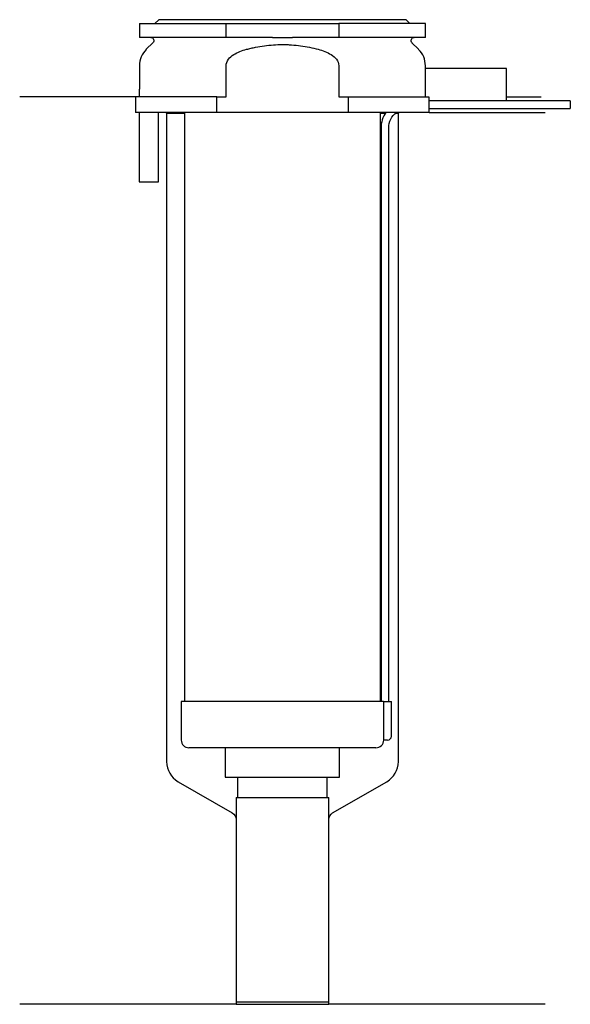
# Model space of a CAD drawing. Header units: millimetres. Extents: x 24 to 95, y 157 to 284.
import ezdxf

# ---------------------------------------------------------------- set-up
doc = ezdxf.new("R2010")
doc.units = ezdxf.units.MM
doc.layers.add('201', color=7, linetype='Continuous')
doc.layers.add('30', color=7, linetype='Continuous')

msp = doc.modelspace()

# ---------------------------------------------------------------- linework, layer by layer
at = {"layer": '201', "color": 113}
for p, q in [((38.53, 274.31), (23.53, 274.31)), ((38.53, 274.31), (38.53, 272.31)), ((86.53, 274.31), (90.99, 274.31)), ((42.43, 272.31), (42.53, 272.21)), ((42.53, 272.21), (42.53, 188.22)), ((42.53, 272.21), (44.83, 272.21)), ((70.23, 272.21), (70.84, 272.21)), ((72.15, 272.21), (72.53, 272.21)), ((72.53, 272.21), (72.63, 272.31)), ((72.53, 188.22), (72.53, 272.21)), ((76.53, 272.31), (91.53, 272.31)), ((44.03, 185.62), (51.03, 181.58)), ((64.02, 181.58), (71.03, 185.62)), ((51.53, 180.71), (51.53, 156.79)), ((63.52, 156.79), (63.52, 180.71)), ((51.53, 156.79), (23.53, 156.79)), ((51.53, 156.79), (63.52, 156.79)), ((91.53, 156.79), (63.52, 156.79))]:
    msp.add_line(p, q, dxfattribs=at)
for centre, start, end in [((45.53, 188.22), 180, 240), ((69.53, 188.22), -60, 0)]:
    msp.add_arc(centre, 3, start, end, dxfattribs=at)
at = {"layer": '201', "color": 113, "extrusion": (0, 0, -1)}
for centre, start, end in [((-50.53, 180.71), 120, 180), ((-64.52, 180.71), 0, 60)]:
    msp.add_arc(centre, 1, start, end, dxfattribs=at)
at = {"layer": '30', "color": 113}
for p, q in [((39.03, 283.81), (50.23, 283.81)), ((39.03, 283.81), (39.03, 282.01)), ((41.53, 284.31), (41.03, 283.81)), ((73.53, 284.31), (41.53, 284.31)), ((50.23, 282.01), (50.23, 283.81)), ((50.23, 283.81), (64.82, 283.81)), ((76.03, 283.81), (64.82, 283.81)), ((64.82, 283.81), (64.82, 282.01)), ((74.03, 283.81), (73.53, 284.31)), ((76.03, 282.01), (76.03, 283.81)), ((50.23, 282.01), (39.03, 282.01)), ((56.22, 282.01), (50.23, 282.01)), ((64.82, 282.01), (58.83, 282.01)), ((76.03, 282.01), (64.82, 282.01)), ((40.76, 281.33), (39.9, 280.48)), ((75.15, 280.48), (74.29, 281.33)), ((39.03, 278.35), (39.03, 275.31)), ((50.23, 274.31), (50.23, 278.35)), ((64.82, 278.35), (64.82, 274.31)), ((75.98, 278.01), (75.98, 274.31)), ((86.53, 278.01), (75.98, 278.01)), ((76.03, 278.01), (76.03, 278.35)), ((86.53, 273.81), (86.53, 278.01)), ((49.04, 274.31), (38.53, 274.31)), ((38.53, 274.31), (38.53, 272.31)), ((38.98, 275.31), (38.98, 274.31)), ((38.98, 275.31), (39.03, 275.31)), ((39.03, 274.31), (39.03, 275.31)), ((49.04, 272.31), (49.04, 274.31)), ((49.04, 274.31), (50.23, 274.31)), ((64.82, 274.31), (66.01, 274.31)), ((66.01, 274.31), (66.01, 272.31)), ((66.01, 274.31), (76.48, 274.31)), ((76.48, 274.31), (76.48, 273.81)), ((86.53, 273.81), (76.48, 273.81)), ((94.78, 273.81), (76.53, 273.81)), ((94.78, 273.81), (94.78, 272.81)), ((49.04, 272.31), (38.53, 272.31)), ((38.98, 272.31), (38.98, 263.31)), ((41.48, 263.31), (41.48, 272.31)), ((44.83, 272.31), (44.83, 196.01)), ((66.01, 272.31), (49.04, 272.31)), ((76.53, 272.31), (66.01, 272.31)), ((70.23, 196.01), (70.23, 272.31)), ((76.53, 272.31), (76.53, 272.81)), ((76.53, 272.81), (94.78, 272.81)), ((70.28, 270.31), (70.28, 196.01)), ((71.28, 196.01), (71.28, 270.31)), ((38.98, 263.31), (41.48, 263.31)), ((70.6, 196.01), (44.43, 196.01)), ((44.43, 196.01), (44.43, 191.01)), ((70.6, 196.01), (70.6, 191.51)), ((70.6, 196.01), (71.63, 196.01)), ((71.63, 191.51), (71.63, 196.01)), ((69.63, 190.01), (45.43, 190.01)), ((50.13, 190.01), (50.13, 186.19)), ((64.93, 186.19), (64.93, 190.01)), ((71.13, 191.01), (70.62, 191.01)), ((50.13, 186.19), (64.93, 186.19)), ((51.72, 186.19), (51.72, 183.59)), ((63.33, 183.59), (63.33, 186.19)), ((51.53, 183.59), (51.53, 157.09)), ((51.53, 183.59), (63.52, 183.59)), ((63.52, 157.09), (63.52, 183.59)), ((51.53, 157.09), (63.52, 157.09))]:
    msp.add_line(p, q, dxfattribs=at)
at = {"layer": '30', "color": 113, "extrusion": (0, 0, -1)}
for centre, radius, start, end in [((-40.48, 281.61), 0.4, 90, 225), ((-74.58, 281.61), 0.4, -45, 90), ((-73.78, 270.31), 2.5, 0, 53.1142)]:
    msp.add_arc(centre, radius, start, end, dxfattribs=at)
at = {"layer": '30', "color": 113}
for centre, radius, start, end in [((42.03, 278.35), 3, 135, 180), ((73.03, 278.35), 3, 0, 45), ((73.78, 270.31), 3.5, 145.092, 180), ((71.13, 191.51), 0.5, -90, 0), ((45.43, 191.01), 1, 180, 270), ((69.63, 191.01), 1, -90, 0)]:
    msp.add_arc(centre, radius, start, end, dxfattribs=at)
for points, knots in [([(56.22, 282.01), (56.65, 282.01), (57.08, 282.01), (57.54, 282.01), (57.57, 282.01), (57.62, 282.01), (57.7, 282.01), (57.9, 282.01), (58.06, 282.01), (58.39, 282.01), (58.61, 282.01), (58.83, 282.01)], [0, 0, 0, 0, 0.5, 0.5, 0.53125, 0.53125, 0.5625, 0.625, 0.75, 0.75, 1, 1, 1, 1]), ([(52.89, 280.48), (53.08, 280.53), (53.27, 280.57), (53.65, 280.66), (53.84, 280.7), (54.42, 280.82), (54.8, 280.89), (55.96, 281.04), (56.74, 281.1), (57.72, 281.1), (57.92, 281.09), (58.31, 281.08), (58.51, 281.07), (59.1, 281.03), (59.49, 280.99), (60.65, 280.83), (61.41, 280.67), (62.16, 280.48)], [0, 0, 0, 0, 0.0625, 0.0625, 0.125, 0.125, 0.25, 0.25, 0.5, 0.5, 0.5625, 0.5625, 0.625, 0.625, 0.75, 0.75, 1, 1, 1, 1]), ([(50.23, 278.35), (50.23, 278.96), (50.71, 279.47), (51.73, 280.12), (52.31, 280.32), (52.89, 280.48)], [0, 0, 0, 0, 0.5, 0.5, 1, 1, 1, 1]), ([(62.16, 280.48), (62.75, 280.32), (63.31, 280.12), (64.34, 279.47), (64.82, 278.97), (64.82, 278.35)], [0, 0, 0, 0, 0.5, 0.5, 1, 1, 1, 1]), ([(76.53, 272.81), (76.53, 272.83), (76.52, 272.84), (76.52, 272.86), (76.52, 272.88), (76.52, 272.92), (76.52, 272.94), (76.52, 273.01), (76.52, 273.06), (76.52, 273.18), (76.52, 273.25), (76.52, 273.35), (76.52, 273.38), (76.52, 273.44), (76.52, 273.47), (76.52, 273.53), (76.52, 273.56), (76.52, 273.62), (76.52, 273.64), (76.52, 273.69), (76.52, 273.71), (76.52, 273.75), (76.52, 273.76), (76.52, 273.79), (76.53, 273.8), (76.53, 273.81), (76.53, 273.81)], [0, 0, 0, 0, 0.124953, 0.124953, 0.18743, 0.18743, 0.249906, 0.249906, 0.37486, 0.37486, 0.499813, 0.499813, 0.562289, 0.562289, 0.624766, 0.624766, 0.687243, 0.687243, 0.749719, 0.749719, 0.812196, 0.812196, 0.874672, 0.874672, 0.937149, 1, 1, 1, 1]), ([(70.6, 191.51), (70.6, 191.46), (70.6, 191.4), (70.6, 191.3), (70.6, 191.25), (70.61, 191.16), (70.61, 191.12), (70.61, 191.06), (70.62, 191.04), (70.62, 191.03), (70.62, 191.02), (70.62, 191.01)], [0, 0, 0, 0, 0.208202, 0.208202, 0.416635, 0.416635, 0.625338, 0.625338, 0.835614, 0.835614, 1, 1, 1, 1])]:
    msp.add_open_spline(points, degree=3, knots=knots, dxfattribs=at)

doc.saveas('drawing.dxf')
